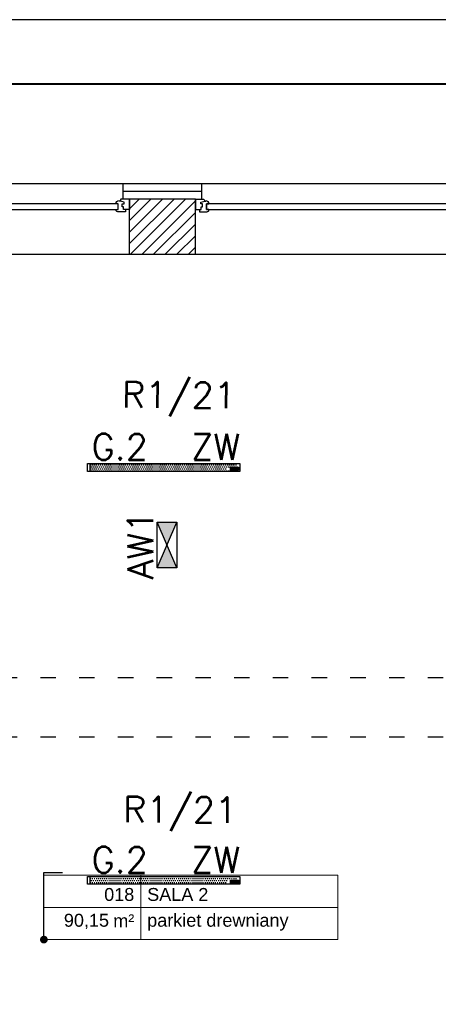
# Model space of a CAD drawing. Header units: millimetres. Extents: x 22250 to 51280, y -5012 to 7692.
# Tile 74 of 182: x 38231 to 38555, y 2868 to 3631. Entities that reach past the tile are written whole.
import ezdxf
from ezdxf import colors
from ezdxf.entities.mleader import LeaderData, LeaderLine
from ezdxf.enums import TextEntityAlignment as Align
from ezdxf.math import Vec2, Vec3

# ---------------------------------------------------------------- set-up
doc = ezdxf.new("R2010")
doc.units = ezdxf.units.MM
doc.linetypes.add('ACAD_ISO03W100', pattern=[30, 12, -18])
for name, color, linetype in [('_BI_LOGO', 140, 'Continuous'), ('_BI_OSW_OPIS', 140, 'Continuous'), ('_BI_OSW_OPRAWY', 140, 'Continuous'), ('E_podklad', 252, 'Continuous')]:
    doc.layers.add(name, color=color, linetype=linetype)
doc.layers.add('E_Obwody', color=3, linetype='Continuous', lineweight=13)
doc.styles.add('ARIAL', font='arial.ttf')
doc.styles.add('romans', font='romans.shx')
doc.styles.get("Standard").update_dxf_attribs({"font": 'arial.ttf'})
doc.linetypes.add('BATTING', pattern='A,0.0001,-0.1,[134,ltypeshp.shx,S=0.1,R=0,X=-0.1,Y=0],-0.2,[134,ltypeshp.shx,S=0.1,R=180,X=0.1,Y=0],-0.1', length=0.4001)

# ---------------------------------------------------------------- blocks, each defined once
blk = doc.blocks.new('*U201')
at = {"color": 144}
for p, q in [((-26.04, 0), (-26.04, -8)), ((-26.04, 0), (-19.35, 0)), ((-26.04, 0), (-26.04, -8)), ((-19.35, 0), (-18.77, -1.55)), ((193.32, 0), (192.74, -1.55)), ((200, 0), (193.32, 0)), ((200, 0), (200, -8)), ((-21.8, -2.4), (-18.77, -1.55)), ((-21.8, -3.73), (-21.8, -2.4)), ((-20.42, -3.73), (-21.8, -3.73)), ((-21.44, -8), (-21.44, -6.06)), ((-21.44, -6.06), (-20.42, -6.06)), ((-20.42, -6.06), (-20.42, -3.73)), ((-18.77, -1.55), (-17.93, -1.55)), ((-17.93, -1.55), (-18.02, -1.01)), ((-17.28, -7.98), (-17.28, -3.66)), ((-17.28, -3.66), (-15.65, -3.66)), ((191.25, -3.66), (189.62, -3.66)), ((191.25, -7.98), (191.25, -3.66)), ((191.89, -1.55), (191.99, -1.01)), ((192.74, -1.55), (191.89, -1.55)), ((195.76, -2.4), (192.74, -1.55)), ((194.39, -6.06), (194.39, -3.73)), ((194.39, -3.73), (195.76, -3.73)), ((195.41, -6.06), (194.39, -6.06)), ((195.41, -8), (195.41, -6.06)), ((195.76, -3.73), (195.76, -2.4)), ((-26.04, -8), (-22.84, -8)), ((-22.84, -8), (-22.84, -9.92)), ((-22.84, -8), (-21.44, -8)), ((-22.84, -9.92), (-16.98, -9.92)), ((-15.7, -7.98), (-17.28, -7.98)), ((-15.7, -9.03), (-15.7, -7.98)), ((189.66, -9.03), (189.66, -7.98)), ((189.66, -7.98), (191.25, -7.98)), ((196.8, -9.92), (190.94, -9.92)), ((196.8, -8), (195.41, -8)), ((200, -8), (196.8, -8)), ((196.8, -8), (196.8, -9.92))]:
    blk.add_line(p, q, dxfattribs=at)
blk.add_lwpolyline([(-17.28, -3.66), (191.25, -3.66), (191.25, -7.98), (-17.28, -7.98)], close=True, dxfattribs=at)
for centre, radius, start, end in [((-18.16, -3.52), 2.51, 356.81051, 86.81051), ((192.13, -3.52), 2.51, 93.18949, 183.18949), ((-17.07, -8.42), 1.5, 273.35533, 335.68535), ((191.03, -8.42), 1.5, 204.31465, 266.64467)]:
    blk.add_arc(centre, radius, start, end, dxfattribs=at)
blk = doc.blocks.new('*U202')
at = {"color": 144}
for p, q in [((-26, 0), (-26, -8)), ((-26, 0), (-19.32, 0)), ((-26, 0), (-26, -8)), ((-19.32, 0), (-18.74, -1.55)), ((193.32, 0), (192.74, -1.55)), ((200, 0), (193.32, 0)), ((200, 0), (200, -8)), ((-21.76, -2.4), (-18.74, -1.55)), ((-21.76, -3.73), (-21.76, -2.4)), ((-20.39, -3.73), (-21.76, -3.73)), ((-21.41, -8), (-21.41, -6.06)), ((-21.41, -6.06), (-20.39, -6.06)), ((-20.39, -6.06), (-20.39, -3.73)), ((-18.74, -1.55), (-17.89, -1.55)), ((-17.89, -1.55), (-17.99, -1.01)), ((-17.25, -7.98), (-17.25, -3.66)), ((-17.25, -3.66), (-15.62, -3.66)), ((191.25, -3.66), (189.62, -3.66)), ((191.25, -7.98), (191.25, -3.66)), ((191.89, -1.55), (191.99, -1.01)), ((192.74, -1.55), (191.89, -1.55)), ((195.76, -2.4), (192.74, -1.55)), ((194.39, -6.06), (194.39, -3.73)), ((194.39, -3.73), (195.76, -3.73)), ((195.41, -6.06), (194.39, -6.06)), ((195.41, -8), (195.41, -6.06)), ((195.76, -3.73), (195.76, -2.4)), ((-26, -8), (-22.8, -8)), ((-22.8, -8), (-22.8, -9.92)), ((-22.8, -8), (-21.41, -8)), ((-22.8, -9.92), (-16.94, -9.92)), ((-15.66, -7.98), (-17.25, -7.98)), ((-15.66, -9.03), (-15.66, -7.98)), ((189.66, -9.03), (189.66, -7.98)), ((189.66, -7.98), (191.25, -7.98)), ((196.8, -9.92), (190.94, -9.92)), ((196.8, -8), (195.41, -8)), ((200, -8), (196.8, -8)), ((196.8, -8), (196.8, -9.92))]:
    blk.add_line(p, q, dxfattribs=at)
blk.add_lwpolyline([(-17.25, -3.66), (191.25, -3.66), (191.25, -7.98), (-17.25, -7.98)], close=True, dxfattribs=at)
for centre, radius, start, end in [((-18.13, -3.52), 2.51, 356.81051, 86.81051), ((192.13, -3.52), 2.51, 93.18949, 183.18949), ((-17.03, -8.42), 1.5, 273.35533, 335.68535), ((191.03, -8.42), 1.5, 204.31465, 266.64467)]:
    blk.add_arc(centre, radius, start, end, dxfattribs=at)
blk = doc.blocks.new('*U211')
at = {"lineweight": 5}
for p, q in [((-75, -25), (-75, 25)), ((-75, 25), (0, 25)), ((0, 0), (0, 25)), ((0, 25), (152.71, 25)), ((152.71, 25), (152.71, -25)), ((-75, -25), (0, -25)), ((152.71, -25), (0, -25))]:
    blk.add_line(p, q, dxfattribs=at)
at = {"lineweight": 5, "ltscale": 18.5}
for p, q in [((0, 25), (0, -25)), ((-75, 0), (152.71, 0))]:
    blk.add_line(p, q, dxfattribs=at)
at = {"lineweight": 5, "ltscale": 18.5, "insert": (-5, -10.38), "char_height": 10, "attachment_point": 6, "style": 'ARIAL'}
blk.add_mtext('\\A1;m²', dxfattribs=at)
at = {"lineweight": 5, "style": 'ARIAL'}
blk.add_attdef('1NR', text='', height=10, dxfattribs=at).set_placement((-5, 5), align=Align.RIGHT)
blk.add_attdef('2POM', (5, 5), '', height=10, dxfattribs=at)
blk.add_attdef('4PL2', text='', height=10, dxfattribs=at).set_placement((-24.57, -5), align=Align.TOP_RIGHT)
blk.add_attdef('3POS', text='', height=10, dxfattribs=at).set_placement((5, -5), align=Align.TOP_LEFT)
blk = doc.blocks.new('_Dot')
at = {"color": 0, "linetype": 'ByBlock', "lineweight": -2}
blk.add_line((-0.5, 0), (-1, 0), dxfattribs=at)
at = {"color": 0, "linetype": 'ByBlock', "const_width": 0.5}
blk.add_lwpolyline([(-0.25, 0, 1), (0.25, 0, 1)], format="xyb", close=True, dxfattribs=at)
blk = doc.blocks.new('*U967')
blk.add_lwpolyline([(-71, 0), (0, 0), (0, 42), (-71, 42)], close=True)
at = {"lineweight": 40}
blk.add_lwpolyline([(-68, 1), (-1, 1), (-1, 41), (-68, 41)], close=True, dxfattribs=at)
blk = doc.blocks.new('BI_LOGO')
at = {"layer": '_BI_LOGO', "linetype": 'Continuous'}
for p, q in [((0, 2.16), (6.37, 2.16)), ((0, 0), (0, 2.16)), ((6.37, 0), (0, 0)), ((0.17, 0.57), (0.17, 1.93)), ((0.17, 1.93), (0.75, 1.93)), ((0.76, 0.57), (0.17, 0.57)), ((0.45, 1.67), (0.82, 1.67)), ((0.45, 1.39), (0.45, 1.67)), ((0.82, 1.39), (0.45, 1.39)), ((0.45, 1.16), (0.84, 1.16)), ((0.45, 0.81), (0.45, 1.16)), ((0.84, 0.81), (0.45, 0.81)), ((0.75, 1.93), (0.8, 1.93)), ((0.81, 0.57), (0.76, 0.57)), ((0.8, 1.93), (0.84, 1.92)), ((0.86, 0.57), (0.81, 0.57)), ((0.82, 1.67), (0.85, 1.67)), ((0.85, 1.4), (0.82, 1.39)), ((0.84, 1.92), (0.89, 1.92)), ((0.84, 1.16), (0.87, 1.16)), ((0.87, 0.82), (0.84, 0.81)), ((0.85, 1.67), (0.88, 1.66)), ((0.88, 1.4), (0.85, 1.4)), ((0.9, 0.57), (0.86, 0.57)), ((0.87, 1.16), (0.9, 1.15)), ((0.9, 0.82), (0.87, 0.82)), ((0.88, 1.66), (0.9, 1.65)), ((0.9, 1.42), (0.88, 1.4)), ((0.89, 1.92), (0.93, 1.91)), ((0.9, 1.65), (0.92, 1.63)), ((0.92, 1.43), (0.9, 1.42)), ((0.9, 1.15), (0.92, 1.13)), ((0.93, 0.84), (0.9, 0.82)), ((0.94, 0.58), (0.9, 0.57)), ((0.92, 1.63), (0.94, 1.61)), ((0.94, 1.45), (0.92, 1.43)), ((0.92, 1.13), (0.95, 1.12)), ((0.93, 1.91), (0.97, 1.91)), ((0.95, 0.85), (0.93, 0.84)), ((0.94, 1.61), (0.95, 1.59)), ((0.95, 1.47), (0.94, 1.45)), ((0.98, 0.59), (0.94, 0.58)), ((0.95, 1.59), (0.96, 1.57)), ((0.96, 1.5), (0.95, 1.47)), ((0.95, 1.12), (0.96, 1.1)), ((0.96, 0.87), (0.95, 0.85)), ((0.96, 1.57), (0.96, 1.54)), ((0.96, 1.54), (0.96, 1.52)), ((0.96, 1.52), (0.96, 1.5)), ((0.96, 1.1), (0.98, 1.08)), ((0.98, 0.89), (0.96, 0.87)), ((0.97, 1.91), (1, 1.9)), ((0.98, 1.08), (0.99, 1.05)), ((0.99, 0.92), (0.98, 0.89)), ((1.04, 0.61), (0.98, 0.59)), ((0.99, 1.05), (0.99, 1.03)), ((0.99, 1.03), (1, 1)), ((1, 0.94), (0.99, 0.92)), ((1, 1.9), (1.06, 1.88)), ((1, 1), (1, 0.97)), ((1, 0.97), (1, 0.94)), ((1.09, 0.63), (1.04, 0.61)), ((1.06, 1.88), (1.1, 1.86)), ((1.11, 1.31), (1.08, 1.29)), ((1.08, 1.29), (1.13, 1.27)), ((1.14, 0.66), (1.09, 0.63)), ((1.1, 1.86), (1.14, 1.83)), ((1.13, 1.33), (1.11, 1.31)), ((1.16, 1.36), (1.13, 1.33)), ((1.13, 1.27), (1.17, 1.25)), ((1.14, 1.83), (1.18, 1.79)), ((1.18, 0.69), (1.14, 0.66)), ((1.18, 1.39), (1.16, 1.36)), ((1.17, 1.25), (1.2, 1.22)), ((1.18, 1.79), (1.2, 1.76)), ((1.2, 1.43), (1.18, 1.39)), ((1.22, 0.74), (1.18, 0.69)), ((1.2, 1.76), (1.22, 1.72)), ((1.22, 1.46), (1.2, 1.43)), ((1.2, 1.22), (1.23, 1.18)), ((1.22, 1.72), (1.23, 1.68)), ((1.23, 1.5), (1.22, 1.46)), ((1.25, 0.79), (1.22, 0.74)), ((1.23, 1.68), (1.24, 1.64)), ((1.24, 1.54), (1.23, 1.5)), ((1.23, 1.18), (1.25, 1.13)), ((1.24, 1.64), (1.24, 1.59)), ((1.24, 1.59), (1.24, 1.54)), ((1.25, 1.13), (1.27, 1.1)), ((1.26, 0.83), (1.25, 0.79)), ((1.27, 0.87), (1.26, 0.83)), ((1.27, 1.15), (1.28, 1.19)), ((1.27, 1.1), (1.27, 1.15)), ((1.27, 1.05), (1.27, 1.1)), ((1.27, 1.01), (1.27, 1.05)), ((1.27, 0.96), (1.27, 1.01)), ((1.28, 0.91), (1.27, 0.96)), ((1.28, 0.91), (1.27, 0.87)), ((1.28, 1.19), (1.29, 1.23)), ((1.29, 0.88), (1.28, 0.91)), ((1.29, 1.23), (1.3, 1.27)), ((1.3, 0.84), (1.29, 0.88)), ((1.3, 1.27), (1.32, 1.32)), ((1.31, 0.81), (1.3, 0.84)), ((1.33, 0.77), (1.31, 0.81)), ((1.32, 1.32), (1.35, 1.37)), ((1.35, 0.73), (1.33, 0.77)), ((1.35, 1.37), (1.37, 1.41)), ((1.38, 0.7), (1.35, 0.73)), ((1.37, 1.41), (1.4, 1.44)), ((1.4, 0.67), (1.38, 0.7)), ((1.4, 1.44), (1.44, 1.48)), ((1.43, 0.64), (1.4, 0.67)), ((1.47, 0.62), (1.43, 0.64)), ((1.44, 1.48), (1.48, 1.51)), ((1.5, 0.59), (1.47, 0.62)), ((1.48, 1.51), (1.52, 1.54)), ((1.54, 0.58), (1.5, 0.59)), ((1.52, 1.54), (1.56, 1.56)), ((2.18, 0.99), (1.53, 0.98)), ((1.53, 0.98), (1.54, 0.93)), ((1.54, 0.93), (1.56, 0.88)), ((1.58, 0.56), (1.54, 0.58)), ((1.56, 1.56), (1.6, 1.57)), ((1.57, 1.22), (1.56, 1.17)), ((1.56, 1.17), (1.93, 1.17)), ((1.56, 0.88), (1.58, 0.83)), ((1.58, 1.27), (1.57, 1.22)), ((1.61, 1.31), (1.58, 1.27)), ((1.58, 0.83), (1.6, 0.8)), ((1.62, 0.55), (1.58, 0.56)), ((1.6, 1.57), (1.65, 1.58)), ((1.6, 0.8), (1.64, 0.77)), ((1.65, 1.34), (1.61, 1.31)), ((1.66, 0.54), (1.62, 0.55)), ((1.64, 0.77), (1.68, 0.76)), ((1.65, 1.58), (1.7, 1.59)), ((1.7, 1.36), (1.65, 1.34)), ((1.71, 0.53), (1.66, 0.54)), ((1.68, 0.76), (1.73, 0.75)), ((1.7, 1.59), (1.75, 1.59)), ((1.75, 1.36), (1.7, 1.36)), ((1.75, 0.53), (1.71, 0.53)), ((1.73, 0.75), (1.77, 0.75)), ((1.75, 1.59), (1.8, 1.59)), ((1.79, 1.35), (1.75, 1.36)), ((1.8, 0.53), (1.75, 0.53)), ((1.77, 0.75), (1.8, 0.76)), ((1.83, 1.33), (1.79, 1.35)), ((1.8, 1.59), (1.85, 1.58)), ((1.8, 0.76), (1.83, 0.77)), ((1.85, 0.54), (1.8, 0.53)), ((1.87, 1.3), (1.83, 1.33)), ((1.83, 0.77), (1.86, 0.79)), ((1.85, 1.58), (1.89, 1.57)), ((1.9, 0.55), (1.85, 0.54)), ((1.86, 0.79), (1.88, 0.81)), ((1.9, 1.26), (1.87, 1.3)), ((1.88, 0.81), (1.89, 0.83)), ((1.89, 1.57), (1.93, 1.56)), ((1.89, 0.83), (1.9, 0.86)), ((1.92, 1.22), (1.9, 1.26)), ((1.9, 0.86), (2.2, 0.86)), ((1.95, 0.56), (1.9, 0.55)), ((1.93, 1.17), (1.92, 1.22)), ((1.93, 1.56), (1.97, 1.54)), ((1.99, 0.59), (1.95, 0.56)), ((1.97, 1.54), (2.01, 1.51)), ((2.04, 0.61), (1.99, 0.59)), ((2.01, 1.51), (2.05, 1.49)), ((2.08, 0.64), (2.04, 0.61)), ((2.05, 1.49), (2.08, 1.45)), ((2.08, 1.45), (2.11, 1.42)), ((2.11, 0.68), (2.08, 0.64)), ((2.11, 1.42), (2.13, 1.38)), ((2.14, 0.72), (2.11, 0.68)), ((2.13, 1.38), (2.15, 1.34)), ((2.17, 0.76), (2.14, 0.72)), ((2.15, 1.34), (2.18, 1.29)), ((2.17, 1.06), (2.18, 1.11)), ((2.18, 0.99), (2.17, 1.06)), ((2.18, 0.8), (2.17, 0.76)), ((2.18, 1.29), (2.19, 1.25)), ((2.18, 1.15), (2.19, 1.19)), ((2.18, 1.11), (2.18, 1.15)), ((2.18, 0.96), (2.18, 0.99)), ((2.19, 0.91), (2.18, 0.96)), ((2.2, 0.86), (2.18, 0.8)), ((2.19, 1.24), (2.2, 1.28)), ((2.19, 1.25), (2.19, 1.24)), ((2.19, 1.19), (2.19, 1.24)), ((2.21, 0.86), (2.19, 0.91)), ((2.19, 0.46), (2.48, 0.46)), ((2.2, 0.4), (2.19, 0.46)), ((2.2, 1.28), (2.22, 1.32)), ((2.21, 0.36), (2.2, 0.4)), ((2.22, 0.81), (2.21, 0.86)), ((2.22, 0.33), (2.21, 0.36)), ((2.22, 1.32), (2.23, 1.37)), ((2.24, 0.77), (2.22, 0.81)), ((2.24, 0.32), (2.22, 0.33)), ((2.23, 1.37), (2.26, 1.41)), ((2.27, 0.73), (2.24, 0.77)), ((2.26, 0.29), (2.24, 0.32)), ((2.26, 1.41), (2.28, 1.45)), ((2.29, 0.26), (2.26, 0.29)), ((2.29, 0.7), (2.27, 0.73)), ((2.28, 1.45), (2.31, 1.48)), ((2.32, 0.66), (2.29, 0.7)), ((2.33, 0.23), (2.29, 0.26)), ((2.31, 1.48), (2.35, 1.51)), ((2.36, 0.63), (2.32, 0.66)), ((2.38, 0.21), (2.33, 0.23)), ((2.35, 1.51), (2.38, 1.54)), ((2.39, 0.61), (2.36, 0.63)), ((2.38, 1.54), (2.43, 1.56)), ((2.43, 0.18), (2.38, 0.21)), ((2.43, 0.59), (2.39, 0.61)), ((2.43, 1.56), (2.47, 1.57)), ((2.48, 0.58), (2.43, 0.59)), ((2.46, 0.17), (2.43, 0.18)), ((2.43, 0.18), (2.43, 0.18)), ((2.46, 1.15), (2.45, 1.1)), ((2.45, 1.1), (2.45, 1.05)), ((2.45, 1.05), (2.45, 1)), ((2.45, 1), (2.46, 0.96)), ((2.47, 1.19), (2.46, 1.15)), ((2.46, 0.96), (2.47, 0.92)), ((2.5, 0.16), (2.46, 0.17)), ((2.47, 1.57), (2.52, 1.58)), ((2.48, 1.22), (2.47, 1.19)), ((2.47, 0.92), (2.49, 0.88)), ((2.49, 1.26), (2.48, 1.22)), ((2.52, 0.57), (2.48, 0.58)), ((2.48, 0.46), (2.49, 0.43)), ((2.51, 1.28), (2.49, 1.26)), ((2.49, 0.88), (2.51, 0.85)), ((2.49, 0.43), (2.52, 0.41)), ((2.55, 0.16), (2.5, 0.16)), ((2.53, 1.31), (2.51, 1.28)), ((2.51, 0.85), (2.54, 0.83)), ((2.52, 1.58), (2.58, 1.58)), ((2.57, 0.57), (2.52, 0.57)), ((2.52, 0.41), (2.54, 0.38)), ((2.56, 1.32), (2.53, 1.31)), ((2.54, 0.83), (2.57, 0.8)), ((2.54, 0.38), (2.57, 0.37)), ((2.59, 0.16), (2.55, 0.16)), ((2.59, 1.34), (2.56, 1.32)), ((2.57, 0.8), (2.61, 0.79)), ((2.61, 0.57), (2.57, 0.57)), ((2.57, 0.37), (2.62, 0.37)), ((2.58, 1.58), (2.64, 1.58)), ((2.62, 1.34), (2.59, 1.34)), ((2.64, 0.15), (2.59, 0.16)), ((2.61, 0.79), (2.65, 0.79)), ((2.65, 0.57), (2.61, 0.57)), ((2.65, 1.35), (2.62, 1.34)), ((2.62, 0.37), (2.66, 0.37)), ((2.64, 1.58), (2.7, 1.57)), ((2.69, 0.15), (2.64, 0.15)), ((2.71, 1.34), (2.65, 1.35)), ((2.65, 0.79), (2.71, 0.79)), ((2.69, 0.58), (2.65, 0.57)), ((2.66, 0.37), (2.7, 0.37)), ((2.73, 0.59), (2.69, 0.58)), ((2.74, 0.16), (2.69, 0.15)), ((2.7, 1.57), (2.75, 1.55)), ((2.7, 0.37), (2.74, 0.38)), ((2.75, 1.33), (2.71, 1.34)), ((2.71, 0.79), (2.75, 0.81)), ((2.77, 0.6), (2.73, 0.59)), ((2.74, 0.38), (2.77, 0.39)), ((2.78, 0.16), (2.74, 0.16)), ((2.75, 1.55), (2.79, 1.52)), ((2.79, 1.3), (2.75, 1.33)), ((2.75, 0.81), (2.79, 0.83)), ((2.8, 0.62), (2.77, 0.6)), ((2.77, 0.39), (2.8, 0.41)), ((2.83, 0.17), (2.78, 0.16)), ((2.79, 1.52), (2.83, 1.49)), ((2.82, 1.27), (2.79, 1.3)), ((2.79, 0.83), (2.82, 0.87)), ((2.83, 0.64), (2.8, 0.62)), ((2.8, 0.41), (2.83, 0.43)), ((2.84, 1.22), (2.82, 1.27)), ((2.82, 0.87), (2.84, 0.91)), ((2.83, 1.49), (2.86, 1.44)), ((2.86, 0.67), (2.83, 0.64)), ((2.83, 0.43), (2.84, 0.46)), ((2.87, 0.18), (2.83, 0.17)), ((2.86, 1.17), (2.84, 1.22)), ((2.84, 0.91), (2.86, 0.96)), ((2.84, 0.46), (2.85, 0.5)), ((2.85, 0.5), (2.86, 0.54)), ((2.86, 1.44), (2.86, 1.56)), ((2.86, 1.56), (3.13, 1.56)), ((2.87, 1.12), (2.86, 1.17)), ((2.86, 0.96), (2.87, 1.01)), ((2.86, 0.58), (2.86, 0.67)), ((2.86, 0.54), (2.86, 0.58)), ((2.87, 1.06), (2.87, 1.12)), ((2.87, 1.01), (2.87, 1.06)), ((2.9, 0.19), (2.87, 0.18)), ((2.94, 0.2), (2.9, 0.19)), ((2.98, 0.23), (2.94, 0.2)), ((3.02, 0.26), (2.98, 0.23)), ((3.04, 0.29), (3.02, 0.26)), ((3.07, 0.33), (3.04, 0.29)), ((3.09, 0.38), (3.07, 0.33)), ((3.11, 0.43), (3.09, 0.38)), ((3.13, 0.49), (3.11, 0.43)), ((3.13, 1.56), (3.13, 0.72)), ((3.13, 0.72), (3.13, 0.67)), ((3.13, 0.67), (3.13, 0.62)), ((3.13, 0.62), (3.13, 0.58)), ((3.13, 0.58), (3.13, 0.53)), ((3.13, 0.53), (3.13, 0.49)), ((3.22, 0.55), (3.22, 1.9)), ((3.22, 1.9), (3.5, 1.9)), ((3.5, 0.55), (3.22, 0.55)), ((3.5, 1.9), (3.5, 1.46)), ((3.5, 1.46), (3.51, 1.49)), ((3.51, 1.22), (3.5, 1.18)), ((3.5, 1.18), (3.5, 1.13)), ((3.5, 1.13), (3.5, 1.08)), ((3.5, 1.08), (3.5, 0.55)), ((3.51, 1.49), (3.54, 1.51)), ((3.52, 1.25), (3.51, 1.22)), ((3.54, 1.28), (3.52, 1.25)), ((3.54, 1.51), (3.57, 1.53)), ((3.55, 1.3), (3.54, 1.28)), ((3.59, 1.33), (3.55, 1.3)), ((3.57, 1.53), (3.6, 1.55)), ((3.65, 1.35), (3.59, 1.33)), ((3.6, 1.55), (3.64, 1.56)), ((3.64, 1.56), (3.69, 1.58)), ((3.7, 1.36), (3.65, 1.35)), ((3.69, 1.58), (3.73, 1.58)), ((3.74, 1.35), (3.7, 1.36)), ((3.73, 1.58), (3.77, 1.59)), ((3.77, 1.33), (3.74, 1.35)), ((3.77, 1.59), (3.81, 1.59)), ((3.8, 1.31), (3.77, 1.33)), ((3.82, 1.29), (3.8, 1.31)), ((3.81, 1.59), (3.86, 1.58)), ((3.83, 1.26), (3.82, 1.29)), ((3.84, 1.23), (3.83, 1.26)), ((3.85, 1.19), (3.84, 1.23)), ((3.85, 1.15), (3.85, 1.19)), ((3.85, 1.1), (3.85, 1.15)), ((3.85, 0.56), (3.85, 1.1)), ((4.13, 0.56), (3.85, 0.56)), ((3.86, 1.58), (3.9, 1.57)), ((3.9, 1.57), (3.94, 1.56)), ((3.94, 1.56), (3.98, 1.54)), ((3.98, 1.54), (4.01, 1.51)), ((4.01, 1.51), (4.04, 1.48)), ((4.04, 1.48), (4.07, 1.45)), ((4.07, 1.45), (4.09, 1.41)), ((4.09, 1.41), (4.11, 1.36)), ((4.11, 1.36), (4.12, 1.31)), ((4.12, 1.31), (4.12, 1.27)), ((4.12, 1.27), (4.13, 1.22)), ((4.13, 1.22), (4.13, 1.17)), ((4.13, 1.17), (4.13, 0.56)), ((4.14, 1.14), (4.15, 1.18)), ((4.14, 1.09), (4.14, 1.14)), ((4.14, 1.05), (4.14, 1.09)), ((4.14, 1), (4.14, 1.05)), ((4.14, 0.96), (4.14, 1)), ((4.15, 0.92), (4.14, 0.96)), ((4.15, 1.18), (4.16, 1.23)), ((4.16, 0.88), (4.15, 0.92)), ((4.16, 1.23), (4.17, 1.27)), ((4.17, 0.84), (4.16, 0.88)), ((4.17, 1.27), (4.19, 1.32)), ((4.18, 0.8), (4.17, 0.84)), ((4.2, 0.77), (4.18, 0.8)), ((4.19, 1.32), (4.22, 1.36)), ((4.22, 0.73), (4.2, 0.77)), ((4.22, 1.36), (4.24, 1.4)), ((4.25, 0.69), (4.22, 0.73)), ((4.24, 1.4), (4.28, 1.44)), ((4.28, 0.66), (4.25, 0.69)), ((4.28, 1.44), (4.31, 1.47)), ((4.31, 0.64), (4.28, 0.66)), ((4.31, 1.47), (4.35, 1.5)), ((4.34, 0.61), (4.31, 0.64)), ((4.38, 0.59), (4.34, 0.61)), ((4.35, 1.5), (4.39, 1.53)), ((4.41, 0.57), (4.38, 0.59)), ((4.39, 1.53), (4.43, 1.55)), ((5.09, 0.98), (4.41, 0.97)), ((4.41, 0.97), (4.41, 0.93)), ((4.41, 0.93), (4.43, 0.87)), ((4.45, 0.55), (4.41, 0.57)), ((4.43, 1.55), (4.47, 1.57)), ((4.44, 1.22), (4.43, 1.16)), ((4.43, 1.16), (4.79, 1.16)), ((4.43, 0.87), (4.45, 0.83)), ((4.46, 1.27), (4.44, 1.22)), ((4.45, 0.83), (4.48, 0.79)), ((4.49, 0.54), (4.45, 0.55)), ((4.49, 1.32), (4.46, 1.27)), ((4.47, 1.57), (4.52, 1.58)), ((4.48, 0.79), (4.51, 0.77)), ((4.52, 1.34), (4.49, 1.32)), ((4.54, 0.53), (4.49, 0.54)), ((4.51, 0.77), (4.56, 0.75)), ((4.52, 1.58), (4.57, 1.58)), ((4.57, 1.35), (4.52, 1.34)), ((4.58, 0.53), (4.54, 0.53)), ((4.56, 0.75), (4.6, 0.75)), ((4.57, 1.58), (4.62, 1.59)), ((4.63, 1.36), (4.57, 1.35)), ((4.62, 0.53), (4.58, 0.53)), ((4.6, 0.75), (4.64, 0.75)), ((4.62, 1.59), (4.67, 1.58)), ((4.67, 0.53), (4.62, 0.53)), ((4.67, 1.35), (4.63, 1.36)), ((4.64, 0.75), (4.67, 0.75)), ((4.67, 1.58), (4.72, 1.58)), ((4.71, 1.33), (4.67, 1.35)), ((4.67, 0.75), (4.7, 0.76)), ((4.72, 0.54), (4.67, 0.53)), ((4.7, 0.76), (4.73, 0.78)), ((4.74, 1.3), (4.71, 1.33)), ((4.72, 1.58), (4.76, 1.57)), ((4.77, 0.54), (4.72, 0.54)), ((4.73, 0.78), (4.75, 0.8)), ((4.77, 1.26), (4.74, 1.3)), ((4.75, 0.8), (4.77, 0.83)), ((4.76, 1.57), (4.8, 1.55)), ((4.79, 1.21), (4.77, 1.26)), ((4.77, 0.83), (4.78, 0.86)), ((4.82, 0.56), (4.77, 0.54)), ((4.78, 0.86), (5.07, 0.85)), ((4.79, 1.16), (4.79, 1.21)), ((4.8, 1.55), (4.85, 1.53)), ((4.87, 0.58), (4.82, 0.56)), ((4.85, 1.53), (4.88, 1.51)), ((4.91, 0.61), (4.87, 0.58)), ((4.88, 1.51), (4.92, 1.48)), ((4.95, 0.64), (4.91, 0.61)), ((4.92, 1.48), (4.95, 1.45)), ((4.95, 1.45), (4.98, 1.41)), ((4.98, 0.67), (4.95, 0.64)), ((4.98, 1.41), (5, 1.37)), ((5.01, 0.71), (4.98, 0.67)), ((5, 1.37), (5.03, 1.33)), ((5.04, 0.75), (5.01, 0.71)), ((5.03, 1.33), (5.05, 1.29)), ((5.06, 0.8), (5.04, 0.75)), ((5.05, 1.29), (5.06, 1.25)), ((5.06, 1.25), (5.07, 1.21)), ((5.07, 0.85), (5.06, 0.8)), ((5.07, 1.21), (5.08, 1.17)), ((5.08, 1.17), (5.08, 1.12)), ((5.08, 1.12), (5.09, 1.08)), ((5.09, 1.08), (5.09, 1.03)), ((5.09, 1.03), (5.09, 0.98)), ((5.1, 0.55), (5.1, 1.91)), ((5.1, 1.91), (5.37, 1.91)), ((5.37, 0.55), (5.1, 0.55)), ((5.37, 1.91), (5.37, 0.55)), ((5.47, 0.54), (5.47, 1.9)), ((5.47, 1.9), (5.74, 1.9)), ((5.74, 0.54), (5.47, 0.54)), ((5.74, 1.9), (5.74, 0.54)), ((5.84, 1.65), (5.84, 1.91)), ((5.84, 1.91), (6.11, 1.91)), ((6.11, 1.65), (5.84, 1.65)), ((5.84, 0.55), (5.84, 1.55)), ((5.84, 1.55), (6.11, 1.55)), ((6.11, 0.55), (5.84, 0.55)), ((6.11, 1.91), (6.11, 1.65)), ((6.11, 1.55), (6.11, 0.55)), ((6.37, 2.16), (6.37, 0))]:
    blk.add_line(p, q, dxfattribs=at)
blk = doc.blocks.new('G.2')
at = {"layer": '_BI_OSW_OPRAWY'}
h = blk.add_hatch(dxfattribs=at)
h.set_pattern_fill('DOTS', color=256)
h.set_pattern_definition([(0, (-249.5286, -5010), (0.79375, 1.5875), [0, -1.5875])])
h.paths.add_polyline_path([(56.9, 3), (-56.9, 3), (-56.9, -3), (56.9, -3)])
h.paths.add_polyline_path([(49.53, 0.16), (55.9, 0.16), (55.9, -2), (49.53, -2)], flags=16)
h.paths.add_polyline_path([(50.79, -0.88), (50.8, -0.87), (50.76, -0.82)], flags=0)
h.paths.add_polyline_path([(50.81, -1.13), (50.82, -1.15), (50.82, -1.12)], flags=0)
h.paths.add_polyline_path([(49.7, -0.07), (50.34, -0.07), (50.46, -0.08), (50.6, -0.12), (50.73, -0.21), (50.78, -0.39), (50.75, -0.56), (50.67, -0.66), (50.62, -0.7), (50.7, -0.75), (50.77, -0.81), (50.8, -0.9), (50.82, -0.74), (50.9, -0.59), (51.01, -0.48), (51.13, -0.42), (51.28, -0.4), (51.44, -0.43), (51.6, -0.52), (51.69, -0.66), (51.72, -0.75), (51.79, -0.59), (51.88, -0.48), (52, -0.42), (52.15, -0.41), (52.28, -0.43), (52.39, -0.54), (52.39, -0.44), (52.66, -0.44), (52.66, -1.28), (52.66, -1.33), (52.66, -1.38), (52.66, -1.48), (52.63, -1.62), (52.54, -1.77), (52.38, -1.83), (52.24, -1.85), (52.12, -1.84), (52, -1.84), (51.85, -1.77), (51.79, -1.71), (51.77, -1.68), (51.74, -1.65), (51.72, -1.54), (52.01, -1.54), (52.03, -1.57), (52.05, -1.59), (52.07, -1.62), (52.1, -1.63), (52.15, -1.63), (52.19, -1.63), (52.23, -1.63), (52.27, -1.62), (52.3, -1.61), (52.33, -1.59), (52.36, -1.57), (52.38, -1.54), (52.38, -1.5), (52.39, -1.46), (52.39, -1.42), (52.39, -1.35), (52.25, -1.42), (52.09, -1.44), (51.95, -1.41), (51.8, -1.29), (51.74, -1.15), (51.68, -1.28), (51.59, -1.39), (51.44, -1.45), (51.26, -1.47), (51.09, -1.44), (50.94, -1.35), (50.85, -1.22), (50.81, -1.1), (50.78, -1.23), (50.68, -1.35), (50.54, -1.41), (50.39, -1.43), (50.29, -1.43), (49.7, -1.43)], flags=0)
h.paths.add_polyline_path([(49.98, -0.33), (50.42, -0.33), (50.51, -0.44), (50.46, -0.58), (50.37, -0.61), (49.98, -0.61)], flags=0)
h.paths.add_polyline_path([(49.99, -0.84), (50.44, -0.84), (50.53, -0.94), (50.53, -1.09), (50.44, -1.19), (49.99, -1.19)], flags=0)
h.paths.add_polyline_path([(50.66, -0.67), (50.71, -0.61), (50.73, -0.57), (50.7, -0.64)], flags=0)
h.paths.add_polyline_path([(50.77, -0.36), (50.75, -0.27), (50.73, -0.24), (50.77, -0.32)], flags=0)
h.paths.add_polyline_path([(50.55, -0.1), (50.59, -0.12), (50.51, -0.09), (50.46, -0.09)], flags=0)
h.paths.add_polyline_path([(50.51, -0.48), (50.49, -0.43), (50.51, -0.53), (50.45, -0.57), (50.47, -0.55)], flags=0)
h.paths.add_polyline_path([(50.5, -0.48), (50.49, -0.38), (50.43, -0.35), (50.51, -0.41)], flags=0)
h.paths.add_polyline_path([(50.39, -1.43), (50.48, -1.42), (50.51, -1.41), (50.43, -1.43)], flags=0)
h.paths.add_polyline_path([(50.53, -1.06), (50.5, -1.14), (50.46, -1.16), (50.52, -1.12)], flags=0)
h.paths.add_polyline_path([(50.4, -0.84), (50.48, -0.87), (50.51, -0.92), (50.46, -0.85)], flags=0)
h.paths.add_polyline_path([(52.21, -0.42), (52.32, -0.46), (52.34, -0.49), (52.28, -0.45), (52.21, -0.42), (52.05, -0.41), (52.01, -0.43), (52.08, -0.42)], flags=0)
h.paths.add_polyline_path([(51.79, -0.59), (51.84, -0.51), (51.88, -0.49), (51.81, -0.55)], flags=0)
h.paths.add_polyline_path([(51.66, -0.61), (51.73, -0.75), (51.73, -0.76), (51.72, -0.81), (51.71, -0.85), (51.71, -0.89), (51.71, -0.94), (51.71, -1.01), (51.71, -1.04), (51.72, -1.09), (51.74, -1.14), (51.77, -1.24), (51.8, -1.27), (51.75, -1.19), (51.74, -1.14), (51.44, -1.14), (51.4, -1.23), (51.27, -1.25), (51.13, -1.22), (51.09, -1.12), (51.06, -1.02), (51.71, -1.01), (51.7, -0.88), (51.73, -0.76), (51.72, -0.75), (51.72, -0.76), (51.73, -0.75), (51.69, -0.66), (51.64, -0.57), (51.61, -0.55)], flags=0)
h.paths.add_polyline_path([(51.4, -0.41), (51.46, -0.44), (51.42, -0.43), (51.33, -0.41), (51.28, -0.41)], flags=0)
h.paths.add_polyline_path([(51.09, -0.44), (51.13, -0.43), (51.05, -0.46), (51.01, -0.49)], flags=0)
h.paths.add_polyline_path([(50.67, -1.34), (50.73, -1.29), (50.8, -1.18), (50.81, -1.11), (50.79, -0.95), (50.81, -0.79), (50.87, -0.63), (50.9, -0.59), (50.86, -0.65), (50.83, -0.73), (50.81, -0.81), (50.8, -0.9), (50.8, -0.95), (50.8, -0.99), (50.81, -1.1), (50.87, -1.26), (50.93, -1.33), (50.97, -1.36), (51.03, -1.41), (51.07, -1.42), (50.98, -1.38), (50.87, -1.26), (50.81, -1.1), (50.8, -1.18), (50.72, -1.31)], flags=0)
h.paths.add_polyline_path([(51.14, -1.2), (51.18, -1.24), (51.26, -1.25), (51.36, -1.25), (51.39, -1.21), (51.32, -1.25), (51.15, -1.23)], flags=0)
h.paths.add_polyline_path([(51.13, -0.68), (51.28, -0.62), (51.41, -0.69), (51.47, -0.83), (51.08, -0.83)], flags=0)
h.paths.add_polyline_path([(51.37, -0.65), (51.4, -0.7), (51.33, -0.63), (51.28, -0.64)], flags=0)
h.paths.add_polyline_path([(51.28, -1.47), (51.36, -1.46), (51.43, -1.45), (51.5, -1.43), (51.57, -1.39), (51.64, -1.34), (51.67, -1.28), (51.61, -1.37), (51.48, -1.44), (51.33, -1.47)], flags=0)
h.paths.add_polyline_path([(51.86, -1.77), (51.95, -1.82), (52, -1.83), (51.9, -1.8)], flags=0)
h.paths.add_polyline_path([(51.97, -1.41), (52.05, -1.44), (52.1, -1.43), (51.98, -1.43), (51.93, -1.39)], flags=0)
h.paths.add_polyline_path([(52.25, -0.65), (52.36, -0.72), (52.4, -0.88), (52.39, -1.05), (52.33, -1.18), (52.19, -1.22), (52.05, -1.18), (51.99, -1.05), (51.98, -0.9), (52.01, -0.75), (52.1, -0.66)], flags=0)
h.paths.add_polyline_path([(52.22, -1.85), (52.31, -1.84), (52.36, -1.83), (52.28, -1.85)], flags=0)
h.paths.add_polyline_path([(52.22, -1.42), (52.33, -1.39), (52.36, -1.36), (52.29, -1.41)], flags=0)
h.paths.add_polyline_path([(52.55, -1.74), (52.59, -1.7), (52.63, -1.62), (52.66, -1.53), (52.66, -1.47), (52.65, -1.57), (52.57, -1.72)], flags=0)
h.paths.add_polyline_path([(52.75, -0.1), (53.03, -0.1), (53.03, -0.51), (53.13, -0.45), (53.29, -0.41), (53.41, -0.42), (53.57, -0.49), (53.64, -0.63), (53.66, -0.77), (53.66, -1.44), (53.38, -1.44), (53.38, -0.9), (53.38, -0.85), (53.38, -0.81), (53.37, -0.77), (53.36, -0.74), (53.35, -0.71), (53.33, -0.69), (53.3, -0.67), (53.27, -0.65), (53.23, -0.64), (53.18, -0.65), (53.12, -0.67), (53.09, -0.7), (53.07, -0.72), (53.05, -0.75), (53.04, -0.78), (53.03, -0.82), (53.03, -0.87), (53.03, -0.92), (53.03, -1.45), (52.75, -1.45)], flags=0)
h.paths.add_polyline_path([(53.43, -0.43), (53.36, -0.41), (53.3, -0.41), (53.39, -0.41)], flags=0)
h.paths.add_polyline_path([(53.66, -0.73), (53.66, -0.78), (53.65, -0.67), (53.64, -0.64)], flags=0)
h.paths.add_polyline_path([(53.94, -1.03), (53.94, -1.07), (53.96, -1.13), (53.98, -1.17), (54.01, -1.21), (54.04, -1.23), (54.09, -1.25), (54.13, -1.25), (54.18, -1.25), (54.21, -1.25), (54.24, -1.24), (54.26, -1.22), (54.28, -1.2), (54.3, -1.17), (54.31, -1.14), (54.63, -1.15), (54.63, -1.02)], flags=0)
h.paths.add_polyline_path([(54.62, -0.9), (54.62, -0.97), (54.62, -0.92), (54.62, -0.88), (54.61, -0.83), (54.61, -0.79), (54.59, -0.75), (54.58, -0.71), (54.56, -0.67), (54.54, -0.63), (54.51, -0.59), (54.48, -0.55), (54.45, -0.52), (54.42, -0.49), (54.38, -0.47), (54.34, -0.45), (54.29, -0.43), (54.25, -0.42), (54.2, -0.42), (54.15, -0.41), (54.1, -0.42), (54.05, -0.42), (54.01, -0.43), (53.96, -0.45), (53.92, -0.47), (53.88, -0.5), (53.84, -0.53), (53.81, -0.56), (53.78, -0.6), (53.75, -0.64), (53.72, -0.68), (53.7, -0.73), (53.69, -0.77), (53.68, -0.82), (53.67, -0.86), (53.67, -0.91), (53.67, -0.95), (53.67, -1), (53.67, -1.04), (53.68, -1.08), (53.69, -1.12), (53.7, -1.16), (53.72, -1.2), (53.73, -1.23), (53.75, -1.27), (53.78, -1.31), (53.81, -1.34), (53.84, -1.36), (53.87, -1.39), (53.91, -1.41), (53.95, -1.43), (53.98, -1.45), (54.03, -1.46), (54.07, -1.47), (54.11, -1.47), (54.16, -1.47), (54.21, -1.47), (54.26, -1.46), (54.3, -1.46), (54.35, -1.44), (54.4, -1.42), (54.44, -1.39), (54.48, -1.36), (54.52, -1.33), (54.55, -1.29), (54.58, -1.23), (54.59, -1.2), (54.56, -1.28), (54.46, -1.39), (54.32, -1.46), (54.13, -1.48), (53.96, -1.44), (53.82, -1.36), (53.72, -1.22), (53.67, -1.07), (53.67, -0.9), (53.69, -0.74), (53.77, -0.6), (53.88, -0.49), (54, -0.43), (54.15, -0.41), (54.32, -0.43), (54.47, -0.53), (54.56, -0.67), (54.61, -0.79)], flags=0)
h.paths.add_polyline_path([(54.01, -0.67), (54.16, -0.63), (54.28, -0.69), (54.34, -0.84), (53.95, -0.84)], flags=0)
h.paths.add_polyline_path([(54.24, -0.66), (54.27, -0.7), (54.21, -0.64), (54.16, -0.64)], flags=0)
h.paths.add_polyline_path([(55, -0.1), (55.27, -0.1), (55.27, -1.46), (55, -1.46)], flags=0)
h.paths.add_polyline_path([(55.37, -0.09), (55.64, -0.09), (55.64, -0.35), (55.37, -0.35)], flags=0)
h.paths.add_polyline_path([(55.38, -0.45), (55.64, -0.45), (55.64, -1.45), (55.38, -1.45)], flags=0)
for p, q in [((-59, -3), (-59, 3)), ((-59, 3), (59, 3)), ((-56.9, -3), (-56.9, 3)), ((59, 3), (59, -3)), ((59, -3), (-59, -3))]:
    blk.add_line(p, q, dxfattribs=at)
blk.add_blockref('BI_LOGO', (51.63, -2), dxfattribs=at)
at = {"layer": '_BI_OSW_OPIS', "style": 'romans'}
blk.add_attdef('G.2', (-56, 6), '', height=20, dxfattribs=at)
blk.add_attdef('ZW', text='', height=20, dxfattribs=at).set_placement((59, 6), align=Align.RIGHT)
blk = doc.blocks.new('AW1')
at = {"layer": '_BI_OSW_OPRAWY'}
h = blk.add_hatch(color=1, dxfattribs=at)
h.paths.add_polyline_path([(17.7, -7.6), (17.7, 7.6), (0, 0)])
h.paths.add_polyline_path([(0, 0), (-17.7, 7.6), (-17.7, -7.6)])
for p, q in [((-17.7, -7.6), (17.7, 7.6)), ((-17.7, 7.6), (17.7, -7.6))]:
    blk.add_line(p, q, dxfattribs=at)
blk.add_lwpolyline([(-17.7, 7.6), (17.7, 7.6), (17.7, -7.6), (-17.7, -7.6), (-17.7, 7.6)], dxfattribs=at)
at = {"layer": '_BI_OSW_OPIS', "color": 1, "style": 'romans'}
blk.add_attdef('AW1', text='', height=20, dxfattribs=at).set_placement((0, 10.6), align=Align.CENTER)

msp = doc.modelspace()

# ---------------------------------------------------------------- hatches: boundary and pattern name
at = {"layer": 'E_podklad'}
h = msp.add_hatch(dxfattribs=at)
h.set_pattern_fill('ANSI31', color=256, scale=2)
h.set_pattern_definition([(45, (22896.237, -15796.4403), (-4.490128, 4.490128), [])])
h.paths.add_polyline_path([(39412.73, 2212.13), (38810.73, 2212.13), (38810.73, 2865.13), (38767.73, 2865.13), (38767.73, 2169.13), (39412.73, 2169.13)])
h.paths.add_polyline_path([(38765.73, 2865.13), (38738.73, 2865.13), (38738.73, 2574.13), (38723.73, 2574.13), (38723.73, 2205.13), (38580.73, 2205.13), (38580.73, 2162.13), (38765.73, 2162.13)])
h.paths.add_polyline_path([(38810.73, 3149.13), (38738.73, 3149.13), (38738.73, 3093.13), (38810.73, 3093.13)])
h.paths.add_polyline_path([(38810.73, 3444.13), (38767.73, 3444.13), (38767.73, 3379.13), (38810.73, 3379.13)])
h.paths.add_polyline_path([(38767.73, 3444.13), (38738.73, 3444.13), (38738.73, 3379.13), (38767.73, 3379.13)])
h.paths.add_polyline_path([(38838.73, 3487.13), (38767.73, 3487.13), (38767.73, 3492.13), (38592.76, 3492.13), (38592.76, 3484.13), (38592.73, 3449.13), (38724.73, 3449.13), (38724.73, 3444.13), (38838.73, 3444.13)])
h.paths.add_polyline_path([(39119.73, 3487.13), (39075.73, 3487.13), (39075.73, 3479.13), (39075.73, 3444.13), (39119.73, 3444.13)])
h.paths.add_polyline_path([(38366.73, 3492.13), (38315.73, 3492.13), (38315.73, 3484.13), (38315.73, 3449.13), (38366.73, 3449.13)])
h.paths.add_polyline_path([(38089.73, 3492.13), (37902.73, 3492.13), (37902.73, 3376.13), (37910.73, 3376.13), (37945.73, 3376.13), (37945.73, 3449.13), (38089.73, 3449.13)])
h.paths.add_polyline_path([(37945.73, 3156.13), (37902.73, 3156.13), (37902.73, 3100.13), (37910.73, 3100.13), (37945.73, 3100.13)])
h.paths.add_polyline_path([(37945.73, 2868.13), (37902.73, 2868.13), (37902.73, 2268.13), (37945.73, 2268.13)])
h.paths.add_polyline_path([(38421.73, 2053.13), (37945.73, 2053.13), (37945.73, 2072.13), (37902.73, 2072.13), (37902.73, 2010.13), (38421.73, 2010.13), (38421.73, 2022.05)])
h.paths.add_polyline_path([(38623.73, 2053.13), (38599.73, 2053.13), (38580.73, 2053.13), (38521.73, 2053.13), (38521.73, 2010.13), (38623.73, 2010.13)])

# ---------------------------------------------------------------- linework, layer by layer
at = {"layer": 'E_podklad', "ltscale": 2}
for p, q in [((38094.73, 3504.13), (38310.73, 3504.13)), ((38310.73, 3492.13), (38310.73, 3504.13)), ((38371.73, 3492.13), (38371.73, 3504.13)), ((38371.73, 3504.13), (38587.73, 3504.13)), ((38315.73, 3449.13), (38315.73, 3492.13)), ((38366.73, 3449.13), (38366.73, 3492.13)), ((38315.73, 3449.13), (38089.73, 3449.13)), ((38592.73, 3449.13), (38366.73, 3449.13))]:
    msp.add_line(p, q, dxfattribs=at)
at = {"layer": 'E_podklad', "linetype": 'ACAD_ISO03W100'}
for p, q in [((38738.73, 3121.13), (37945.73, 3121.13)), ((38738.73, 3075.13), (37945.73, 3075.13))]:
    msp.add_line(p, q, dxfattribs=at)
at = {"layer": 'E_podklad', "ltscale": 2}
for points in [[(38310.73, 3504.13), (38371.73, 3504.13)], [(38366.73, 3492.13), (38315.73, 3492.13)], [(38723.73, 2313.13), (38723.73, 2574.13), (38738.73, 2574.13), (38738.73, 3444.13), (38724.73, 3444.13), (38724.73, 3449.13), (37945.73, 3449.13), (37945.73, 2313.13), (38723.73, 2313.13)], [(38366.73, 3449.13), (38315.73, 3449.13)]]:
    msp.add_lwpolyline(points, dxfattribs=at)
at = {"layer": 'E_podklad', "linetype": 'BATTING', "ltscale": 14}
msp.add_lwpolyline([(38310.73, 3498.13), (38371.73, 3498.13)], dxfattribs=at)

# ---------------------------------------------------------------- block references
at = {"xscale": 50, "yscale": 50, "zscale": 50}
msp.add_blockref('*U967', (41041.35, 1531.14), dxfattribs=at)
at = {"layer": '_BI_OSW_OPRAWY'}
for p in [(38342.23, 3284.13), (38342.23, 2964.13)]:
    msp.add_blockref('G.2', p, dxfattribs=at).add_auto_attribs({'ZW': 'ZW', 'G.2': 'G.2'})
at = {"layer": '_BI_OSW_OPRAWY', "rotation": 90}
msp.add_blockref('AW1', (38344.73, 3224.13), dxfattribs=at).add_auto_attribs({'AW1': 'AW1'})
at = {"layer": 'E_podklad', "transparency": 33554559, "xscale": -1}
for name, p in [('*U202', (38289.73, 3492.13)), ('*U201', (38566.73, 3492.13))]:
    msp.add_blockref(name, p, dxfattribs=at)
at = {"layer": 'E_podklad'}
msp.add_blockref('*U211', (38324.43, 2943.26), dxfattribs=at).add_auto_attribs({'1NR': '018', '2POM': 'SALA 2', '3POS': 'parkiet drewniany', '4PL2': '90,15'})

# ---------------------------------------------------------------- texts
at = {"layer": 'E_Obwody', "linetype": 'Continuous', "lineweight": 20, "char_height": 20, "width": 38.2199, "attachment_point": 1, "rotation": 359.56594}
for insert in [(38309.94, 3350.69), (38310.85, 3029.32)]:
    msp.add_mtext('{\\Fsimplex,bigfont|c0;R1/21}', dxfattribs=dict(at, insert=insert))

# ---------------------------------------------------------------- leaders
at = {"layer": 'E_podklad'}
ml = msp.add_multileader_mtext('Standard', dxfattribs=at)
ml.set_content('', color=256)
ml.set_leader_properties()
ml.set_arrow_properties(name='DOT')
ml.build(insert=Vec2(0, 0))
ml.multileader.update_dxf_attribs({"arrow_head_size": 6})
ctx = ml.context
ctx.base_point, ctx.arrow_head_size, ctx.plane_origin = Vec3(38263.95, 2970.26), 6, Vec3(38047.42, 3435.96)
notes = []
notes.append((ctx, [(0, (1, 1, 0), (38249.43, 2970.26), (1, 0), 14.52, [(0, [(38249.43, 2918.26)], 0, [])])]))
ctx.mtext.insert, ctx.mtext.flow_direction = Vec3(38265.95, 2970.26), 5
for ctx, leaders in notes:
    for number, flags, end, landing, length, lines in leaders:
        leader = LeaderData()
        leader.index, (leader.has_last_leader_line, leader.has_dogleg_vector, leader.attachment_direction) = number, flags
        leader.last_leader_point, leader.dogleg_vector, leader.dogleg_length = Vec3(end), Vec3(landing), length
        for number, points, colour, breaks in lines:
            line = LeaderLine()
            line.index, line.vertices, line.color, line.breaks = number, Vec3.list(points), colors.encode_raw_color(colour), breaks
            leader.lines.append(line)
        ctx.leaders.append(leader)

doc.saveas('drawing.dxf')
